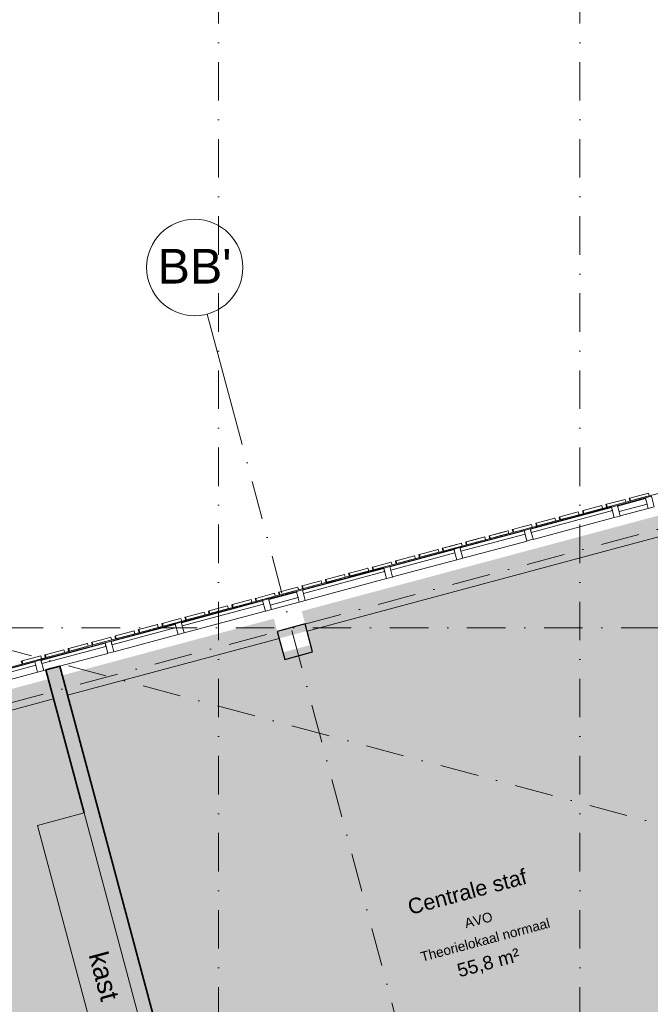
# Model space of a CAD drawing. Header units: millimetres. Extents: x -2530 to 151695, y -8763 to 71774.
# Tile 45 of 256: x 37728 to 44274, y 34592 to 44810. Entities that reach past the tile are written whole.
import ezdxf

# ---------------------------------------------------------------- set-up
doc = ezdxf.new("R2010")
doc.units = ezdxf.units.MM
doc.linetypes.add('RR_Level', pattern=[800, 400, -200, 0, -200])
for name, color, linetype, lineweight in [('A-____-____-DIMS', 211, 'Continuous', 9), ('A-____-____-DIMS-200', 211, 'Continuous', 9), ('A-AREA-____-IDEN', 2, 'Continuous', 13), ('A-AREA-____-PATT', 32, 'Continuous', 9), ('A-FLOR-____-OTLN', 192, 'Continuous', 18), ('A-GLAZ-CURT-MCUT', 52, 'Continuous', 13), ('A-GLAZ-CURT-OTLN', 52, 'Continuous', 13), ('A-GLAZ-CWMG-MCUT', 51, 'Continuous', 13), ('A-GLAZ-CWMG-OTLN', 51, 'Continuous', 13), ('A-WALL-____-MCUT', 113, 'Continuous', 35), ('A-WALL-____-OTLN', 113, 'Continuous', 18), ('A-WALL-____-PATT', 111, 'Continuous', 35), ('G-____-____-TEXT', 231, 'Continuous', 9), ('I-FURN-____-OTLN', 30, 'Continuous', 13), ('S-COLS-____-MCUT', 52, 'Continuous', 25), ('S-COLS-____-OTLN', 52, 'Continuous', 18), ('S-GRID-____-IDEN', 1, 'Continuous', 13), ('S-GRID-____-OTLN', 1, 'Continuous', 9)]:
    doc.layers.add(name, color=color, linetype=linetype, lineweight=lineweight)
doc.styles.add('Arial', font='arial.ttf', dxfattribs={"height": 360})
doc.styles.add('Arial_1', font='arial.ttf', dxfattribs={"height": 100})
doc.styles.add('Arial_2', font='arial.ttf', dxfattribs={"height": 300})
doc.styles.add('Arial_4', font='arial.ttf', dxfattribs={"height": 200})
doc.styles.add('Arial_B', font='txt', dxfattribs={"height": 160})
doc.styles.add('Arial_B_1', font='txt', dxfattribs={"height": 100})
doc.styles.add('Arial_I', font='txt', dxfattribs={"height": 140})
doc.dimstyles.new('1_5mm_interne_maten_en_details', dxfattribs={"dimscale": 304.8, "dimtxt": 1.004192, "dimasz": 1.83727, "dimexe": 0.984252, "dimexo": 0.0625, "dimgap": 0.098425, "dimtad": 1, "dimdec": 0, "dimlfac": 304.8, "dimzin": 0, "dimdsep": 46, "dimtxsty": 'Arial_2', "dimblk1": 'DOTSMALL', "dimblk2": 'DOTSMALL', "dimsah": 1, "dimcen": 0.09, "dimdle": 1.181102, "dimazin": 0, "dimtfac": 1, "dimtdec": 4, "dimtix": 1, "dimtmove": 0, "dimatfit": 3, "dimfxl": 0.003229, "dimfxlon": 1, "dimtvp": 1, "dimtfill": 1, "dimtolj": 1, "dimtzin": 0, "dimlwd": 13, "dimlwe": 13, "dimarcsym": 2})

# ---------------------------------------------------------------- blocks, each defined once
blk = doc.blocks.new('System Panel - Triple glas-683257-plot_V2 Copy 1')
at = {"layer": 'A-GLAZ-CURT-MCUT', "color": 250, "lineweight": 9}
for p, q in [((345, 52.5), (-345, 52.5)), ((-345, 52.5), (-345, 17.5)), ((-345, 17.5), (345, 17.5)), ((345, 17.5), (345, 52.5))]:
    blk.add_line(p, q, dxfattribs=at)
blk = doc.blocks.new('System Panel - 027_Solid-683259-plot_V2 Copy 1')
at = {"layer": 'A-GLAZ-CURT-MCUT', "color": 250, "lineweight": 9}
for p, q in [((150, 49), (-150, 49)), ((-150, 49), (-150, -10)), ((150, -10), (150, 49)), ((-150, -10), (150, -10))]:
    blk.add_line(p, q, dxfattribs=at)
blk = doc.blocks.new('System Panel - Triple glas-683258-plot_V2 Copy 1')
at = {"layer": 'A-GLAZ-CURT-MCUT', "color": 250, "lineweight": 9}
for p, q in [((436.25, 52.5), (-436.25, 52.5)), ((-436.25, 52.5), (-436.25, 17.5)), ((-436.25, 17.5), (436.25, 17.5)), ((436.25, 17.5), (436.25, 52.5))]:
    blk.add_line(p, q, dxfattribs=at)
blk = doc.blocks.new('Rectangular Mullion - 65 x 114mm-V187-plot_V2 Copy 1')
at = {"layer": 'A-GLAZ-CWMG-OTLN', "color": 250, "lineweight": 9}
for p, q in [((38614, 38344), (37947, 38166)), ((38643, 38234), (38143, 38100)), ((37998, 38062), (37977, 38056))]:
    blk.add_line(p, q, dxfattribs=at)
blk = doc.blocks.new('Rectangular Mullion - 65 x 114mm-V180-plot_V2 Copy 1')
at = {"layer": 'A-GLAZ-CWMG-OTLN', "color": 250, "lineweight": 9}
for p, q in [((140041, 18328), (140708, 18506)), ((140071, 18218), (140737, 18396))]:
    blk.add_line(p, q, dxfattribs=at)
blk = doc.blocks.new('Rectangular Mullion - 65 x 114mm-683244-plot_V2 Copy 1')
at = {"layer": 'A-GLAZ-CWMG-OTLN', "color": 250, "lineweight": 9}
for p, q in [((138783, 17991), (139073, 18068)), ((138813, 17880), (139102, 17958))]:
    blk.add_line(p, q, dxfattribs=at)
blk = doc.blocks.new('Rectangular Mullion - 65 x 114mm-V181-plot_V2 Copy 1')
at = {"layer": 'A-GLAZ-CWMG-OTLN', "color": 250, "lineweight": 9}
for p, q in [((128269, 15173), (129112, 15399)), ((128299, 15063), (129141, 15289))]:
    blk.add_line(p, q, dxfattribs=at)
blk = doc.blocks.new('Rectangular Mullion - 65 x 114mm-683247-plot_V2 Copy 1')
at = {"layer": 'A-GLAZ-CWMG-MCUT', "color": 250, "lineweight": 9}
for p, q in [((-32.5, 57), (32.5, 57)), ((-32.5, -57), (-32.5, 57)), ((32.5, 57), (32.5, -57)), ((32.5, -57), (-32.5, -57))]:
    blk.add_line(p, q, dxfattribs=at)
blk = doc.blocks.new('027_Gilde - ATC_FacadeModel_rvt-1-plot_V2 Copy 1')
at = {"layer": 'A-FLOR-____-OTLN', "color": 90}
for p, q in [((44555, 39947), (44070, 39817)), ((44070, 39817), (43777, 39738)), ((43584, 39687), (41593, 39153)), ((43776, 39738), (43584, 39687)), ((41593, 39153), (41108, 39023)), ((41108, 39023), (40623, 38893)), ((40623, 38893), (38974, 38451)), ((38974, 38451), (38488, 38321)), ((38488, 38321), (38196, 38243)), ((38196, 38243), (38003, 38191)), ((38003, 38191), (37518, 38061))]:
    blk.add_line(p, q, dxfattribs=at)
at = {"layer": 'A-WALL-____-OTLN', "color": 90}
for p, q in [((44255, 39897), (44062, 39846)), ((44062, 39846), (44255, 39897)), ((44070, 39817), (44263, 39868)), ((44166, 39843), (44263, 39868)), ((44255, 39897), (44263, 39868)), ((44255, 39897), (44263, 39868)), ((44263, 39868), (44257, 39867)), ((44257, 39867), (44263, 39868)), ((43770, 39767), (43577, 39716)), ((43577, 39716), (43770, 39767)), ((43770, 39767), (43777, 39738)), ((43770, 39767), (43777, 39738)), ((43819, 39781), (43813, 39779)), ((43819, 39781), (43813, 39779)), ((43816, 39770), (43813, 39779)), ((43816, 39770), (43821, 39750)), ((44012, 39832), (43819, 39781)), ((43819, 39781), (44012, 39832)), ((43819, 39781), (43827, 39752)), ((43827, 39752), (43819, 39781)), ((43827, 39752), (43821, 39750)), ((43827, 39752), (43821, 39750)), ((43827, 39752), (44020, 39803)), ((43827, 39752), (44020, 39803)), ((44012, 39832), (44020, 39803)), ((44012, 39832), (44020, 39803)), ((44062, 39846), (44056, 39844)), ((44062, 39846), (44056, 39844)), ((44058, 39835), (44056, 39844)), ((44058, 39835), (44064, 39815)), ((44062, 39846), (44070, 39817)), ((44070, 39817), (44062, 39846)), ((44068, 39816), (44064, 39815)), ((44068, 39816), (44064, 39815)), ((44166, 39843), (44070, 39817)), ((45323, 39702), (40711, 38466)), ((43334, 39651), (43328, 39649)), ((43334, 39651), (43328, 39649)), ((43330, 39640), (43328, 39649)), ((43527, 39702), (43334, 39651)), ((43334, 39651), (43527, 39702)), ((43334, 39651), (43342, 39622)), ((43342, 39622), (43334, 39651)), ((43342, 39622), (43535, 39673)), ((43342, 39622), (43535, 39673)), ((43527, 39702), (43535, 39673)), ((43527, 39702), (43535, 39673)), ((43535, 39673), (43529, 39672)), ((43529, 39672), (43535, 39673)), ((43577, 39716), (43571, 39714)), ((43577, 39716), (43571, 39714)), ((43573, 39705), (43571, 39714)), ((43573, 39705), (43578, 39685)), ((43577, 39716), (43584, 39687)), ((43584, 39687), (43577, 39716)), ((43582, 39686), (43578, 39685)), ((43582, 39686), (43578, 39685)), ((43584, 39687), (43777, 39738)), ((43584, 39687), (43777, 39738)), ((42849, 39521), (42945, 39546)), ((42945, 39546), (42849, 39521)), ((43042, 39572), (42945, 39546)), ((42945, 39546), (43042, 39572)), ((43042, 39572), (43049, 39543)), ((43042, 39572), (43049, 39543)), ((43087, 39584), (43085, 39584)), ((43090, 39566), (43085, 39584)), ((43087, 39584), (43085, 39584)), ((43087, 39584), (43091, 39586)), ((43087, 39584), (43091, 39586)), ((43090, 39566), (43093, 39555)), ((43284, 39637), (43091, 39586)), ((43284, 39637), (43091, 39586)), ((43099, 39557), (43091, 39586)), ((43099, 39557), (43091, 39586)), ((43095, 39555), (43093, 39555)), ((43095, 39555), (43093, 39555)), ((43095, 39555), (43099, 39557)), ((43095, 39555), (43099, 39557)), ((43292, 39608), (43099, 39557)), ((43099, 39557), (43292, 39608)), ((43284, 39637), (43278, 39636)), ((43280, 39636), (43284, 39637)), ((43284, 39637), (43292, 39608)), ((43284, 39637), (43292, 39608)), ((43289, 39608), (43292, 39608)), ((43330, 39640), (43336, 39620)), ((43342, 39622), (43336, 39620)), ((43342, 39622), (43336, 39620)), ((42363, 39390), (42556, 39442)), ((42556, 39442), (42460, 39416)), ((42556, 39442), (42564, 39413)), ((42556, 39442), (42564, 39413)), ((42601, 39454), (42600, 39454)), ((42604, 39436), (42600, 39454)), ((42601, 39454), (42600, 39454)), ((42601, 39454), (42606, 39455)), ((42601, 39454), (42606, 39455)), ((42799, 39507), (42606, 39455)), ((42702, 39481), (42606, 39455)), ((42614, 39427), (42606, 39455)), ((42614, 39427), (42606, 39455)), ((42614, 39427), (42807, 39478)), ((42710, 39452), (42614, 39427)), ((42799, 39507), (42702, 39481)), ((42807, 39478), (42710, 39452)), ((42795, 39506), (42799, 39507)), ((42795, 39506), (42799, 39507)), ((42799, 39507), (42807, 39478)), ((42799, 39507), (42807, 39478)), ((42802, 39477), (42807, 39478)), ((42802, 39477), (42807, 39478)), ((42849, 39521), (42842, 39519)), ((42849, 39521), (42842, 39519)), ((42845, 39510), (42842, 39519)), ((42845, 39510), (42850, 39490)), ((42849, 39521), (42856, 39492)), ((42856, 39492), (42849, 39521)), ((42953, 39517), (42856, 39492)), ((42856, 39492), (42953, 39517)), ((42953, 39517), (43049, 39543)), ((42953, 39517), (43049, 39543)), ((42314, 39377), (42121, 39325)), ((42217, 39351), (42121, 39325)), ((42128, 39296), (42321, 39348)), ((42217, 39351), (42314, 39377)), ((42225, 39322), (42321, 39348)), ((42314, 39377), (42321, 39348)), ((42314, 39377), (42321, 39348)), ((42321, 39348), (42316, 39347)), ((42316, 39347), (42321, 39348)), ((42363, 39390), (42357, 39389)), ((42363, 39390), (42357, 39389)), ((42359, 39380), (42357, 39389)), ((42359, 39380), (42365, 39360)), ((42363, 39390), (42460, 39416)), ((42363, 39390), (42371, 39361)), ((42371, 39361), (42363, 39390)), ((42371, 39361), (42365, 39360)), ((42371, 39361), (42365, 39360)), ((42371, 39361), (42564, 39413)), ((42371, 39361), (42468, 39387)), ((42468, 39387), (42564, 39413)), ((42604, 39436), (42608, 39425)), ((42609, 39425), (42608, 39425)), ((42609, 39425), (42608, 39425)), ((42609, 39425), (42614, 39427)), ((42609, 39425), (42614, 39427)), ((41828, 39247), (41635, 39195)), ((41635, 39195), (41828, 39247)), ((41828, 39247), (41822, 39245)), ((41828, 39247), (41822, 39245)), ((41828, 39247), (41836, 39218)), ((41828, 39247), (41836, 39218)), ((41873, 39259), (41872, 39259)), ((41876, 39241), (41872, 39259)), ((41873, 39259), (41872, 39259)), ((41873, 39259), (41878, 39260)), ((41873, 39259), (41878, 39260)), ((41876, 39241), (41879, 39230)), ((42071, 39312), (41878, 39260)), ((42071, 39312), (41878, 39260)), ((41886, 39231), (41878, 39260)), ((41886, 39231), (41878, 39260)), ((42079, 39283), (41886, 39231)), ((41886, 39231), (42079, 39283)), ((42071, 39312), (42065, 39311)), ((42071, 39312), (42079, 39283)), ((42071, 39312), (42079, 39283)), ((42121, 39325), (42114, 39324)), ((42121, 39325), (42114, 39324)), ((42117, 39315), (42114, 39324)), ((42117, 39315), (42122, 39295)), ((42121, 39325), (42128, 39296)), ((42128, 39296), (42121, 39325)), ((42128, 39296), (42125, 39296)), ((42128, 39296), (42125, 39296)), ((42225, 39322), (42128, 39296)), ((41586, 39182), (41393, 39130)), ((41393, 39130), (41586, 39182)), ((41400, 39101), (41593, 39153)), ((41400, 39101), (41593, 39153)), ((41586, 39182), (41593, 39153)), ((41586, 39182), (41593, 39153)), ((41635, 39195), (41629, 39194)), ((41635, 39195), (41629, 39194)), ((41631, 39185), (41629, 39194)), ((41631, 39185), (41637, 39165)), ((41635, 39195), (41643, 39166)), ((41643, 39166), (41635, 39195)), ((41643, 39166), (41637, 39165)), ((41643, 39166), (41637, 39165)), ((41643, 39166), (41836, 39218)), ((41643, 39166), (41836, 39218)), ((41836, 39218), (41830, 39216)), ((41830, 39216), (41836, 39218)), ((41883, 39231), (41886, 39231)), ((41883, 39231), (41886, 39231)), ((41100, 39052), (40907, 39000)), ((40907, 39000), (41100, 39052)), ((41100, 39052), (41108, 39023)), ((41100, 39052), (41108, 39023)), ((41145, 39064), (41143, 39064)), ((41148, 39046), (41143, 39064)), ((41145, 39064), (41143, 39064)), ((41145, 39064), (41150, 39065)), ((41145, 39064), (41150, 39065)), ((41148, 39046), (41151, 39035)), ((41150, 39065), (41246, 39091)), ((41246, 39091), (41150, 39065)), ((41158, 39036), (41150, 39065)), ((41158, 39036), (41150, 39065)), ((41153, 39035), (41151, 39035)), ((41153, 39035), (41151, 39035)), ((41153, 39035), (41158, 39036)), ((41153, 39035), (41158, 39036)), ((41254, 39062), (41158, 39036)), ((41158, 39036), (41254, 39062)), ((41343, 39117), (41246, 39091)), ((41343, 39117), (41246, 39091)), ((41351, 39088), (41254, 39062)), ((41254, 39062), (41351, 39088)), ((41338, 39116), (41343, 39117)), ((41343, 39117), (41351, 39088)), ((41343, 39117), (41351, 39088)), ((41393, 39130), (41386, 39129)), ((41393, 39130), (41386, 39129)), ((41389, 39120), (41386, 39129)), ((41389, 39120), (41394, 39100)), ((41393, 39130), (41400, 39101)), ((41400, 39101), (41393, 39130)), ((41400, 39101), (41394, 39100)), ((41400, 39101), (41394, 39100)), ((40665, 38935), (40658, 38934)), ((40665, 38935), (40658, 38934)), ((40660, 38925), (40658, 38934)), ((40665, 38935), (40761, 38961)), ((40761, 38961), (40665, 38935)), ((40665, 38935), (40672, 38906)), ((40672, 38906), (40665, 38935)), ((40769, 38932), (40672, 38906)), ((40672, 38906), (40769, 38932)), ((40858, 38987), (40761, 38961)), ((40761, 38961), (40858, 38987)), ((40769, 38932), (40866, 38958)), ((40769, 38932), (40866, 38958)), ((40858, 38987), (40866, 38958)), ((40858, 38987), (40866, 38958)), ((40907, 39000), (40901, 38999)), ((40907, 39000), (40901, 38999)), ((40903, 38990), (40901, 38999)), ((40903, 38990), (40908, 38970)), ((40907, 39000), (40915, 38971)), ((40915, 38971), (40907, 39000)), ((40915, 38971), (40908, 38970)), ((40915, 38971), (40908, 38970)), ((40915, 38971), (41108, 39023)), ((40915, 38971), (41108, 39023)), ((40372, 38857), (40179, 38805)), ((40179, 38805), (40372, 38857)), ((40372, 38857), (40366, 38855)), ((40372, 38857), (40366, 38855)), ((40372, 38857), (40380, 38828)), ((40372, 38857), (40380, 38828)), ((40422, 38870), (40415, 38869)), ((40418, 38860), (40415, 38869)), ((40418, 38860), (40423, 38840)), ((40422, 38870), (40518, 38896)), ((40518, 38896), (40422, 38870)), ((40422, 38870), (40430, 38841)), ((40430, 38841), (40422, 38870)), ((40430, 38841), (40423, 38840)), ((40526, 38867), (40430, 38841)), ((40430, 38841), (40526, 38867)), ((40615, 38922), (40518, 38896)), ((40615, 38922), (40518, 38896)), ((40623, 38893), (40526, 38867)), ((40526, 38867), (40623, 38893)), ((40615, 38922), (40623, 38893)), ((40615, 38922), (40623, 38893)), ((40660, 38925), (40666, 38905)), ((40672, 38906), (40668, 38905)), ((40672, 38906), (40668, 38905)), ((39887, 38727), (39694, 38675)), ((39694, 38675), (39887, 38727)), ((39887, 38727), (39895, 38698)), ((39887, 38727), (39895, 38698)), ((39937, 38740), (39930, 38738)), ((39937, 38740), (39930, 38738)), ((39932, 38730), (39930, 38738)), ((39932, 38730), (39938, 38709)), ((40130, 38792), (39937, 38740)), ((39937, 38740), (40130, 38792)), ((39937, 38740), (39944, 38711)), ((39944, 38711), (39937, 38740)), ((39944, 38711), (40138, 38763)), ((39944, 38711), (40138, 38763)), ((40130, 38792), (40138, 38763)), ((40130, 38792), (40138, 38763)), ((40179, 38805), (40173, 38803)), ((40179, 38805), (40173, 38803)), ((40175, 38795), (40173, 38803)), ((40175, 38795), (40180, 38775)), ((40179, 38805), (40187, 38776)), ((40187, 38776), (40179, 38805)), ((40187, 38776), (40180, 38775)), ((40187, 38776), (40180, 38775)), ((40187, 38776), (40380, 38828)), ((40187, 38776), (40380, 38828)), ((39644, 38662), (39451, 38610)), ((39451, 38610), (39644, 38662)), ((39459, 38581), (39652, 38633)), ((39459, 38581), (39652, 38633)), ((39644, 38662), (39652, 38633)), ((39644, 38662), (39652, 38633)), ((39694, 38675), (39687, 38673)), ((39694, 38675), (39687, 38673)), ((39689, 38665), (39687, 38673)), ((39689, 38665), (39695, 38644)), ((39694, 38675), (39702, 38646)), ((39702, 38646), (39694, 38675)), ((39702, 38646), (39697, 38645)), ((39702, 38646), (39697, 38645)), ((39702, 38646), (39895, 38698)), ((39702, 38646), (39895, 38698)), ((39944, 38711), (39938, 38709)), ((39944, 38711), (39938, 38709)), ((39159, 38532), (38966, 38480)), ((39159, 38532), (38966, 38480)), ((39154, 38531), (39159, 38532)), ((39154, 38531), (39159, 38532)), ((39159, 38532), (39167, 38503)), ((39159, 38532), (39167, 38503)), ((39204, 38544), (39202, 38543)), ((39204, 38544), (39202, 38543)), ((39206, 38526), (39202, 38543)), ((39204, 38544), (39209, 38545)), ((39204, 38544), (39209, 38545)), ((39206, 38526), (39209, 38514)), ((39209, 38545), (39305, 38571)), ((39305, 38571), (39209, 38545)), ((39216, 38516), (39209, 38545)), ((39216, 38516), (39209, 38545)), ((39313, 38542), (39216, 38516)), ((39216, 38516), (39313, 38542)), ((39402, 38597), (39305, 38571)), ((39402, 38597), (39305, 38571)), ((39410, 38568), (39313, 38542)), ((39313, 38542), (39410, 38568)), ((39402, 38597), (39410, 38568)), ((39402, 38597), (39410, 38568)), ((39451, 38610), (39444, 38608)), ((39451, 38610), (39444, 38608)), ((39447, 38600), (39444, 38608)), ((39447, 38600), (39452, 38579)), ((39451, 38610), (39459, 38581)), ((39459, 38581), (39451, 38610)), ((39459, 38581), (39452, 38579)), ((39459, 38581), (39452, 38579)), ((38916, 38467), (38723, 38415)), ((38723, 38415), (38916, 38467)), ((38731, 38386), (38924, 38438)), ((38731, 38386), (38924, 38438)), ((38916, 38467), (38909, 38465)), ((38916, 38467), (38909, 38465)), ((38916, 38467), (38924, 38438)), ((38916, 38467), (38924, 38438)), ((38924, 38438), (38917, 38436)), ((38917, 38436), (38924, 38438)), ((38961, 38479), (38959, 38478)), ((38961, 38479), (38959, 38478)), ((38964, 38461), (38959, 38478)), ((38961, 38479), (38966, 38480)), ((38961, 38479), (38966, 38480)), ((38964, 38461), (38967, 38449)), ((38974, 38451), (38966, 38480)), ((38974, 38451), (38966, 38480)), ((38969, 38450), (38967, 38449)), ((38969, 38450), (38967, 38449)), ((38969, 38450), (38972, 38451)), ((38969, 38450), (38972, 38451)), ((39167, 38503), (38974, 38451)), ((38974, 38451), (39167, 38503)), ((39211, 38515), (39209, 38514)), ((39211, 38515), (39209, 38514)), ((39211, 38515), (39216, 38516)), ((39211, 38515), (39216, 38516)), ((40421, 38389), (38224, 37800)), ((38431, 38337), (38238, 38285)), ((38431, 38337), (38238, 38285)), ((38426, 38335), (38431, 38337)), ((38426, 38335), (38431, 38337)), ((38431, 38337), (38439, 38308)), ((38431, 38337), (38439, 38308)), ((38481, 38350), (38474, 38348)), ((38481, 38350), (38474, 38348)), ((38476, 38339), (38474, 38348)), ((38476, 38339), (38481, 38319)), ((38481, 38350), (38577, 38376)), ((38577, 38376), (38481, 38350)), ((38481, 38350), (38488, 38321)), ((38488, 38321), (38481, 38350)), ((38486, 38320), (38481, 38319)), ((38486, 38320), (38481, 38319)), ((38585, 38347), (38488, 38321)), ((38488, 38321), (38585, 38347)), ((38674, 38402), (38577, 38376)), ((38577, 38376), (38674, 38402)), ((38585, 38347), (38682, 38373)), ((38585, 38347), (38682, 38373)), ((38674, 38402), (38682, 38373)), ((38674, 38402), (38682, 38373)), ((38723, 38415), (38716, 38413)), ((38723, 38415), (38716, 38413)), ((38719, 38404), (38716, 38413)), ((38719, 38404), (38724, 38384)), ((38723, 38415), (38731, 38386)), ((38731, 38386), (38723, 38415)), ((38731, 38386), (38724, 38384)), ((38731, 38386), (38724, 38384)), ((37995, 38220), (37988, 38218)), ((37995, 38220), (37988, 38218)), ((37990, 38209), (37988, 38218)), ((38188, 38272), (37995, 38220)), ((37995, 38220), (38188, 38272)), ((37995, 38220), (38003, 38191)), ((38003, 38191), (37995, 38220)), ((38003, 38191), (38196, 38243)), ((38003, 38191), (38196, 38243)), ((38188, 38272), (38196, 38243)), ((38188, 38272), (38196, 38243)), ((38238, 38285), (38231, 38283)), ((38233, 38274), (38231, 38283)), ((38233, 38274), (38239, 38254)), ((38238, 38285), (38246, 38256)), ((38246, 38256), (38238, 38285)), ((38246, 38256), (38239, 38254)), ((38241, 38255), (38239, 38254)), ((38241, 38255), (38246, 38256)), ((38246, 38256), (38439, 38308)), ((38342, 38282), (38246, 38256)), ((38439, 38308), (38342, 38282)), ((37747, 38154), (37745, 38153)), ((37747, 38154), (37745, 38153)), ((37750, 38135), (37745, 38153)), ((37747, 38154), (37753, 38155)), ((37747, 38154), (37753, 38155)), ((37750, 38135), (37753, 38124)), ((37946, 38207), (37753, 38155)), ((37946, 38207), (37753, 38155)), ((37760, 38126), (37753, 38155)), ((37760, 38126), (37753, 38155)), ((37755, 38125), (37753, 38124)), ((37755, 38125), (37753, 38124)), ((37755, 38125), (37760, 38126)), ((37755, 38125), (37760, 38126)), ((37954, 38178), (37760, 38126)), ((37760, 38126), (37954, 38178)), ((37946, 38207), (37954, 38178)), ((37946, 38207), (37954, 38178)), ((37948, 38176), (37954, 38178)), ((37949, 38177), (37954, 38178)), ((37990, 38209), (37996, 38189)), ((38000, 38190), (37996, 38189)), ((38000, 38190), (37996, 38189)), ((38079, 37761), (32601, 36293))]:
    blk.add_line(p, q, dxfattribs=at)
at = {"layer": 'A-GLAZ-CURT-OTLN', "color": 90, "lineweight": 18, "rotation": 14.99999999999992}
for name, p in [('System Panel - Triple glas-683258-plot_V2 Copy 1', (43464, 39585)), ('System Panel - 027_Solid-683259-plot_V2 Copy 1', (44093, 39754)), ('System Panel - Triple glas-683257-plot_V2 Copy 1', (42647, 39366)), ('System Panel - Triple glas-683257-plot_V2 Copy 1', (41917, 39171)), ('System Panel - Triple glas-683258-plot_V2 Copy 1', (41100, 38952)), ('System Panel - 027_Solid-683259-plot_V2 Copy 1', (40471, 38783)), ('System Panel - Triple glas-683258-plot_V2 Copy 1', (39842, 38614)), ('System Panel - Triple glas-683257-plot_V2 Copy 1', (39024, 38395)), ('System Panel - Triple glas-683257-plot_V2 Copy 1', (38295, 38200)), ('System Panel - Triple glas-683258-plot_V2 Copy 1', (37478, 37981))]:
    blk.add_blockref(name, p, dxfattribs=at)
at = {"layer": 'A-GLAZ-CWMG-OTLN', "color": 90, "lineweight": 18, "extrusion": (0, 0, -1), "rotation": 165.0000000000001}
for p in [(-44269, 39801), (-43917, 39706), (-43011, 39464), (-42282, 39268), (-41553, 39073), (-40647, 38830), (-40295, 38736), (-39389, 38493), (-38660, 38298), (-37931, 38102)]:
    blk.add_blockref('Rectangular Mullion - 65 x 114mm-683247-plot_V2 Copy 1', p, dxfattribs=at)
at = {"layer": 'A-GLAZ-CWMG-OTLN', "color": 90, "lineweight": 18, "rotation": 180}
for name, p in [('Rectangular Mullion - 65 x 114mm-V181-plot_V2 Copy 1', (172169, 54816)), ('Rectangular Mullion - 65 x 114mm-683244-plot_V2 Copy 1', (183036, 57728)), ('Rectangular Mullion - 65 x 114mm-V180-plot_V2 Copy 1', (183036, 57728)), ('Rectangular Mullion - 65 x 114mm-V180-plot_V2 Copy 1', (182307, 57533)), ('Rectangular Mullion - 65 x 114mm-V181-plot_V2 Copy 1', (169805, 54183)), ('Rectangular Mullion - 65 x 114mm-683244-plot_V2 Copy 1', (179414, 56757)), ('Rectangular Mullion - 65 x 114mm-V181-plot_V2 Copy 1', (168547, 53846)), ('Rectangular Mullion - 65 x 114mm-V180-plot_V2 Copy 1', (179414, 56757)), ('Rectangular Mullion - 65 x 114mm-V181-plot_V2 Copy 1', (166183, 53212))]:
    blk.add_blockref(name, p, dxfattribs=at)
at = {"layer": 'A-GLAZ-CWMG-OTLN', "color": 90, "lineweight": 18}
blk.add_blockref('Rectangular Mullion - 65 x 114mm-V187-plot_V2 Copy 1', (0, 0), dxfattribs=at)
blk = doc.blocks.new('NLRS_28_SC_LIB_kolom recht_generiek_ISR - kolom beton_ONTWERP-6193513-plot_V2 Copy 1')
at = {"layer": 'S-COLS-____-OTLN', "lineweight": 13}
h = blk.add_hatch(color=256, dxfattribs=at)
h.paths.add_polyline_path([(-150, -150), (150, -150), (150, -75), (-150, -75)])
h.paths.add_polyline_path([(-150, 75), (150, 75), (150, 150), (-150, 150)])
at = {"layer": 'S-COLS-____-MCUT'}
for p, q in [((150, 150), (-150, 150)), ((-150, 150), (-150, -150)), ((150, -150), (150, 150)), ((-150, -150), (150, -150))]:
    blk.add_line(p, q, dxfattribs=at)
blk = doc.blocks.new('NLRS_80_FU_kast tekenlokaal_GEN - NLRS_80_FU_kast tekenlokaal_GEN-6572699-plot_V2 Copy 1')
at = {"layer": 'I-FURN-____-OTLN', "color": 9}
for p, q in [((38396, 36578), (37913, 36448)), ((39328, 33101), (38396, 36578)), ((37913, 36448), (38845, 32971)), ((38845, 32971), (39328, 33101))]:
    blk.add_line(p, q, dxfattribs=at)
blk = doc.blocks.new('Grid - r_2_5mm-300571-plot_V2 Copy 1')
at = {"layer": 'S-GRID-____-IDEN'}
blk.add_circle((0, 0), 2.5, dxfattribs=at)
blk = doc.blocks.new('DIMBLOCK17-plot_V2 Copy 1')
at = {"layer": 'A-____-____-DIMS-200', "lineweight": 25}
h = blk.add_hatch(color=256, dxfattribs=at)
edge = h.paths.add_edge_path()
edge.add_arc((38653, 45567), 70, 0, 360)
h = blk.add_hatch(color=256, dxfattribs=at)
edge = h.paths.add_edge_path()
edge.add_arc((31409, 43625), 70, 0, 360)
at = {"layer": 'A-____-____-DIMS-200', "lineweight": 13}
for p, q in [((38731, 45277), (38576, 45856)), ((38653, 45567), (31061, 43532)), ((38653, 45567), (38731, 45277)), ((31487, 43336), (31331, 43915)), ((31409, 43625), (31487, 43336))]:
    blk.add_line(p, q, dxfattribs=at)
at = {"layer": 'A-____-____-DIMS-200', "lineweight": 25}
for centre in [(38653, 45567), (31409, 43625)]:
    blk.add_circle(centre, 70, dxfattribs=at)
at = {"layer": 'A-____-____-DIMS-200', "color": 0, "lineweight": 13, "insert": (34477, 44882), "char_height": 300, "width": 1107.53, "attachment_point": 1, "rotation": 15, "line_spacing_factor": 0.941778, "style": 'Arial_2', "bg_fill": 3, "box_fill_scale": 1.25, "bg_fill_color": 256, "bg_fill_true_color": 13158600, "bg_fill_transparency": 0}
blk.add_mtext('7500', dxfattribs=at)
blk = doc.blocks.new('_DotSmall')
at = {"color": 0, "linetype": 'ByBlock', "const_width": 0.5}
blk.add_lwpolyline([(-0.0625, 0, 1), (0.0625, 0, 1)], format="xyb", close=True, dxfattribs=at)

msp = doc.modelspace()

# ---------------------------------------------------------------- hatches: boundary and pattern name
at = {"layer": 'A-AREA-____-PATT', "transparency": 33554509}
for color, points in [(254, [(40256.1088, 30408.5559), (41173.7384, 30654.434), (41161.4445, 30700.3155), (41209.7408, 30713.2564), (41222.0347, 30667.375), (42139.6642, 30913.253), (42127.3703, 30959.1345), (42175.6666, 30972.0755), (42187.9605, 30926.194), (43105.59, 31172.0721), (43093.2961, 31217.9536), (43141.5924, 31230.8945), (43153.8863, 31185.013), (44071.5158, 31430.8911), (44059.2219, 31476.7726), (44107.5182, 31489.7136), (44119.8121, 31443.8321), (45004.6002, 31680.9103), (44992.3063, 31726.7918), (45040.6026, 31739.7328), (45056.1317, 31681.7772), (46054.899, 31949.3961), (46039.3699, 32007.3517), (46087.6662, 32020.2926), (46099.9601, 31974.4111), (46565.2604, 32099.088), (46552.9665, 32144.9695), (46601.2628, 32157.9104), (46597.3805, 32172.3993), (47291.1912, 32358.3053), (45268.3903, 39907.5009), (40656.0944, 38671.6404), (40769.3284, 38249.0451), (40479.5507, 38171.3994), (40366.3166, 38593.9947), (38168.8353, 38005.1816), (40195.5186, 30441.4964), (40243.8149, 30454.4374)]), (10, [(37786.0147, 27161.7966), (39641.4834, 27161.7966), (39641.4834, 27236.7966), (39941.4834, 27236.7966), (39941.4834, 27161.7966), (40080.4592, 27161.7966), (40080.4592, 28761.7966), (40155.4592, 28761.7966), (40155.4592, 29795.7966), (40080.4592, 29795.7966), (40080.4592, 30291.3486), (38023.9464, 37966.3587), (32545.6726, 36498.4602), (32658.9069, 36075.8642), (32369.1291, 35998.2185), (32366.4834, 36002.1388), (32328.9834, 36002.1388), (32328.9834, 32436.7966), (32591.4834, 32436.7966), (32591.4834, 32136.7966), (32328.9834, 32136.7966), (32328.9834, 30229.1422), (32153.9834, 30229.1422), (32153.9834, 28729.1422), (32328.9834, 28729.1422), (32328.9834, 28686.7966), (32591.4834, 28686.7966), (32591.4834, 28386.7966), (32328.9834, 28386.7966), (32328.9834, 27161.7966), (37727.0603, 27161.7966)])]:
    msp.add_hatch(color=color, dxfattribs=at).paths.add_polyline_path(points)
at = {"layer": 'A-WALL-____-PATT', "lineweight": 18}
msp.add_hatch(color=47, dxfattribs=at).paths.add_polyline_path([(40080.4592, 30291.3486), (40230.4592, 30311.0964), (38143.3419, 38100.3244), (37998.453, 38061.5015), (39745.9354, 31539.8084)])

# ---------------------------------------------------------------- linework, layer by layer
at = {"layer": 'A-WALL-____-MCUT'}
for p, q in [((38143.3419, 38100.3244), (37998.453, 38061.5015)), ((37998.453, 38061.5015), (38395.9996, 36577.8374)), ((40230.4592, 30311.0964), (38143.3419, 38100.3244))]:
    msp.add_line(p, q, dxfattribs=at)
at = {"layer": 'S-GRID-____-OTLN', "linetype": 'RR_Level'}
for p, q in [((39791.4834, 70774.2271), (39791.4834, -6763.3674)), ((43541.4834, 70774.2271), (43541.4834, -6763.3674)), ((88205.4064, 51270.0868), (-68.3933, 27617.1934)), ((146046.376, 9216.1125), (-468.8634, 48474.7526)), ((39933.3534, 40789.3911), (42966.5712, 29469.2679)), ((-34.3191, 38500), (143998.0499, 38500))]:
    msp.add_line(p, q, dxfattribs=at)
at = {"layer": 'S-GRID-____-OTLN'}
msp.add_line((39674.5343, 41755.3169), (39933.3534, 40789.3911), dxfattribs=at)

# ---------------------------------------------------------------- block references
at = {"lineweight": 5}
msp.add_blockref('027_Gilde - ATC_FacadeModel_rvt-1-plot_V2 Copy 1', (0, 0), dxfattribs=at)
at = {"layer": 'I-FURN-____-OTLN', "color": 9}
msp.add_blockref('NLRS_80_FU_kast tekenlokaal_GEN - NLRS_80_FU_kast tekenlokaal_GEN-6572699-plot_V2 Copy 1', (0, 0), dxfattribs=at)
at = {"layer": 'S-COLS-____-OTLN', "lineweight": 13, "rotation": 15.00000000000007}
msp.add_blockref('NLRS_28_SC_LIB_kolom recht_generiek_ISR - kolom beton_ONTWERP-6193513-plot_V2 Copy 1', (40585.6167, 38355.1111), dxfattribs=at)
at = {"layer": 'S-GRID-____-IDEN', "xscale": 199.9999999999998, "yscale": 199.9999999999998, "zscale": 199.9999999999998, "rotation": 194.9999999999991}
msp.add_blockref('Grid - r_2_5mm-300571-plot_V2 Copy 1', (39545.1248, 42238.2798), dxfattribs=at)

# ---------------------------------------------------------------- texts
at = {"layer": 'A-AREA-____-IDEN', "lineweight": 9, "attachment_point": 1, "rotation": 15}
for s, insert, char_height, width, style in [('Centrale staf', (41740.7512, 35673.7025), 160, 1539.24, 'Arial_B'), ('Theorielokaal normaal', (41880.0983, 35129.9869), 100, 1667.51, 'Arial_1'), ('AVO', (42335.6844, 35477.4792), 100, 384.81, 'Arial_B_1'), ('55,8 m²', (42255.6991, 35007.1114), 140, 865.8225, 'Arial_I')]:
    msp.add_mtext(s, dxfattribs=dict(at, insert=insert, char_height=char_height, width=width, style=style))
at = {"layer": 'G-____-____-TEXT', "color": 7, "insert": (38635.4531, 35157.693), "char_height": 200, "width": 625.31625, "attachment_point": 1, "rotation": 285, "style": 'Arial_4'}
msp.add_mtext('kast', dxfattribs=at)
at = {"layer": 'S-GRID-____-IDEN', "lineweight": 9, "insert": (39160.0254, 42431.5346), "char_height": 360, "width": 913.92375, "attachment_point": 1, "style": 'Arial'}
msp.add_mtext("BB'", dxfattribs=at)

# ---------------------------------------------------------------- next in the draw order: dimensions: what is measured, and where the dimension line sits
at = {"layer": 'A-____-____-DIMS', "lineweight": 13}
dim = msp.add_linear_dim(base=(31408.8848, 43625.3659), p1=(38730.9742, 45276.731), p2=(31486.5305, 43335.5882), angle=15, dimstyle='1_5mm_interne_maten_en_details', override={"dimpost": '<>', "dimfxl": 7500}, dxfattribs=at)
dim.commit()
dim.dimension.update_dxf_attribs({"geometry": 'DIMBLOCK17-plot_V2 Copy 1', "text_midpoint": (34983.6983, 44772.8678)})

doc.saveas('drawing.dxf')
